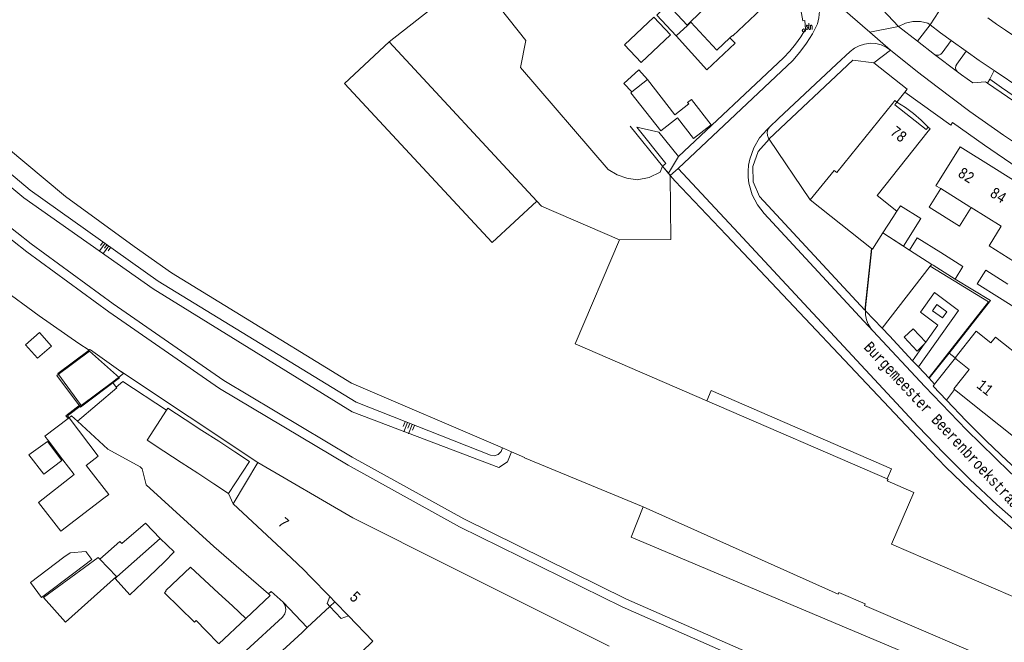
# Model space of a CAD drawing. Header units: metres. Extents: x 196790 to 198335, y 354523 to 356036.
# Tile 54 of 108: x 197499 to 197660, y 355113 to 355215. Entities that reach past the tile are written whole.
import ezdxf

# ---------------------------------------------------------------- set-up
doc = ezdxf.new("R2010")
doc.units = ezdxf.units.M
doc.linetypes.add('DGN Style 2', pattern=[186.027128, 111.616277, -74.410851])
for name, color, linetype, lineweight in [('afdak', 252, 'DGN Style 2', 18), ('bij- of bedrijfsgebouw', 252, 'Continuous', 18), ('carport', 252, 'Continuous', 18), ('gasstation', 252, 'Continuous', 18), ('hoofdgebouw', 252, 'Continuous', 18), ('huisnummer BAG', 252, 'Continuous', 18), ('kant asfaltverharding', 252, 'Continuous', 18), ('kant klinkerverharding', 252, 'Continuous', 18), ('kant muur (extern)', 252, 'Continuous', 18), ('kant tegelverharding', 252, 'Continuous', 18), ('raster', 252, 'Continuous', 18), ('spoorrail', 252, 'Continuous', 18), ('straatnaam', 252, 'Continuous', 18), ('straatnaambord', 252, 'Continuous', 18), ('T22_brandgang', 252, 'DGN Style 2', 18), ('taludlijn', 252, 'Continuous', 18), ('taludsymbool', 252, 'Continuous', 18), ('toekomstig bijgebouw', 252, 'Continuous', 18), ('tuinhuis', 252, 'DGN Style 2', 18), ('vlakafsluiter', 252, 'Continuous', 18), ('vlakafsluiter grijs', 252, 'DGN Style 2', 18), ('vlakafsluiter groen', 252, 'DGN Style 2', 18)]:
    doc.layers.add(name, color=color, linetype=linetype, lineweight=lineweight)
doc.styles.add('Style-Courier New', font='cour.ttf')
doc.styles.add('Style-simplex', font='simplex.shx')

# ---------------------------------------------------------------- blocks, each defined once
blk = doc.blocks.new('TA')
at = {"layer": 'taludsymbool', "linetype": 'Continuous', "lineweight": 0}
for p, q in [((-0.5, 0), (-0.5, -0.5)), ((-0.25, 0), (-0.25, -1)), ((0, 0), (0, -0.5)), ((0.25, 0), (0.25, -1)), ((0.5, 0), (0.5, -0.5))]:
    blk.add_line(p, q, dxfattribs=at)
blk = doc.blocks.new('S435')
at = {"layer": 'straatnaambord', "color": 7, "linetype": 'Continuous', "lineweight": 0}
blk.add_circle((0, 0), 0.263, dxfattribs=at)
blk.add_circle((0, 0), 0.263, dxfattribs=at)
at = {"layer": 'straatnaambord', "color": 7, "linetype": 'Continuous', "lineweight": 0, "style": 'Style-simplex', "width": 0.428569}
blk.add_text('stn', height=1.05, dxfattribs=at).set_placement((0.32, 0.18))

msp = doc.modelspace()

# ---------------------------------------------------------------- linework, layer by layer
at = {"layer": 'afdak'}
msp.add_line((197583.457, 355185.222), (197559.235, 355211.366), dxfattribs=at)
at = {"layer": 'afdak', "flags": 128}
for points in [[(197606.39, 355212.359), (197611.393, 355206.783), (197616.051, 355211.157), (197615.209, 355212.054)], [(197599.069, 355203.161), (197597.787, 355204.57), (197600.245, 355206.807), (197601.649, 355205.187)], [(197647.786, 355197.394), (197646.61, 355198.542), (197645.356, 355199.61), (197644.032, 355200.59), (197642.648, 355201.475)], [(197654.816, 355184.178), (197652.909, 355181.113), (197647.925, 355184.215), (197649.833, 355187.28)], [(197640.327, 355180.002), (197643.702, 355177.855), (197646.573, 355182.369), (197643.248, 355184.484), (197642.634, 355183.571)], [(197611.394, 355152.427), (197612.12, 355154.107), (197641.747, 355141.289), (197641.02, 355139.61)], [(197507.594, 355124.283), (197510.332, 355126.379), (197509.353, 355127.694), (197506.8, 355127.486), (197505.753, 355126.733)], [(197507.594, 355124.283), (197502.109, 355120.161), (197500.268, 355122.611), (197505.753, 355126.733)], [(197549.452, 355120.277), (197549.022, 355119.139), (197549.479, 355118.655)], [(197549.479, 355118.655), (197551.308, 355116.713), (197552.504, 355117.126)]]:
    msp.add_lwpolyline(points, dxfattribs=at)
at = {"layer": 'bij- of bedrijfsgebouw'}
for p, q in [((197606.39, 355212.359), (197608.212, 355214.071)), ((197608.17, 355214.116), (197608.212, 355214.071)), ((197601.649, 355205.187), (197599.069, 355203.161)), ((197606.153, 355199.411), (197601.649, 355205.187)), ((197599.069, 355203.161), (197598.9, 355203.029)), ((197645.994, 355179.206), (197644.702, 355177.152)), ((197645.994, 355179.206), (197649.869, 355176.768)), ((197644.702, 355177.152), (197648.363, 355174.848)), ((197649.869, 355176.768), (197653.49, 355174.49)), ((197648.576, 355174.714), (197648.363, 355174.848)), ((197652.197, 355172.435), (197648.576, 355174.714)), ((197652.197, 355172.435), (197653.49, 355174.49)), ((197660.894, 355171.581), (197657.226, 355173.871)), ((197508.605, 355151.67), (197513.727, 355155.522)), ((197508.48, 355151.839), (197508.605, 355151.67)), ((197506.445, 355149.528), (197506.61, 355149.653)), ((197506.617, 355149.644), (197506.61, 355149.653)), ((197528.431, 355147.577), (197525.666, 355149.37)), ((197531.2, 355145.782), (197528.431, 355147.577)), ((197503.231, 355145.864), (197505.592, 355142.762)), ((197533.826, 355144.079), (197531.2, 355145.782)), ((197522.19, 355144.158), (197525.019, 355142.316)), ((197507.458, 355140.309), (197505.592, 355142.762)), ((197525.019, 355142.316), (197527.767, 355140.527)), ((197527.767, 355140.527), (197530.409, 355138.807)), ((197530.409, 355138.807), (197532.838, 355137.226)), ((197521.589, 355129.845), (197514.451, 355123.509)), ((197523.893, 355127.611), (197521.589, 355129.845)), ((197522.312, 355125.98), (197523.893, 355127.611)), ((197511.68, 355126.412), (197514.395, 355123.568)), ((197519.739, 355123.546), (197522.312, 355125.98)), ((197526.581, 355125.112), (197531.177, 355120.845)), ((197514.395, 355123.568), (197506.05, 355116.068)), ((197522.286, 355120.924), (197522.595, 355121.238)), ((197533.445, 355118.745), (197531.177, 355120.845)), ((197506.05, 355116.068), (197502.421, 355120.138)), ((197535.676, 355116.679), (197533.445, 355118.745)), ((197527.507, 355116.374), (197529.162, 355114.648)), ((197531.223, 355112.499), (197535.676, 355116.679)), ((197529.162, 355114.648), (197531.161, 355112.563))]:
    msp.add_line(p, q, dxfattribs=at)
at = {"layer": 'bij- of bedrijfsgebouw', "flags": 128}
for points in [[(197606.39, 355212.359), (197603.173, 355215.786), (197604.995, 355217.497), (197608.17, 355214.116)], [(197605.455, 355212.537), (197602.717, 355215.453), (197597.862, 355210.894), (197600.6, 355207.978), (197605.455, 355212.537)], [(197598.9, 355203.029), (197603.83, 355196.75), (197606.565, 355198.883)], [(197606.565, 355198.883), (197609.209, 355195.492), (197612.111, 355197.755), (197608.87, 355201.911), (197608.247, 355201.425), (197608.432, 355201.189), (197606.153, 355199.411)], [(197659.491, 355169.352), (197655.831, 355171.636), (197657.226, 355173.871)], [(197664.904, 355169.077), (197663.503, 355166.848), (197659.491, 355169.352)], [(197509.894, 355160.73), (197504.747, 355156.912), (197508.48, 355151.839)], [(197513.727, 355155.522), (197515.586, 355156.92), (197515.526, 355156.995), (197510.125, 355160.787), (197510.054, 355160.848), (197509.894, 355160.73)], [(197522.642, 355150.893), (197519.437, 355145.95), (197522.19, 355144.158)], [(197525.666, 355149.37), (197522.842, 355151.201), (197522.642, 355150.893)], [(197503.231, 355145.864), (197502.633, 355146.65), (197506.445, 355149.528)], [(197509.489, 355141.747), (197509.437, 355141.815), (197511.411, 355143.329), (197506.617, 355149.644)], [(197532.838, 355137.226), (197536.269, 355142.495), (197533.826, 355144.079)], [(197512.342, 355136.444), (197505.248, 355131.054), (197501.596, 355135.745), (197507.458, 355140.309)], [(197512.342, 355136.444), (197513.132, 355137.058), (197509.489, 355141.747)], [(197502.421, 355120.138), (197511.402, 355126.703), (197511.68, 355126.412)], [(197522.595, 355121.238), (197522.537, 355121.295), (197526.581, 355125.112)], [(197514.451, 355123.509), (197514.175, 355123.264), (197516.613, 355120.588), (197519.739, 355123.546)], [(197522.286, 355120.924), (197527.199, 355116.061), (197527.507, 355116.374)]]:
    msp.add_lwpolyline(points, dxfattribs=at)
at = {"layer": 'carport'}
msp.add_line((197514.395, 355123.568), (197514.451, 355123.509), dxfattribs=at)
at = {"layer": 'carport', "flags": 128}
msp.add_lwpolyline([(197511.68, 355126.412), (197514.95, 355129.341), (197515.3, 355128.979), (197519.189, 355132.332), (197521.589, 355129.845)], dxfattribs=at)
at = {"layer": 'gasstation', "flags": 128}
msp.add_lwpolyline([(197650.848, 355167.064), (197649.223, 355168.237), (197648.484, 355167.231), (197650.115, 355166.051), (197650.848, 355167.064)], dxfattribs=at)
at = {"layer": 'hoofdgebouw'}
for p, q in [((197559.235, 355211.366), (197568.896, 355219.081)), ((197608.732, 355214.657), (197611.282, 355217.113)), ((197608.781, 355214.605), (197608.732, 355214.657)), ((197642.648, 355201.475), (197642.319, 355201.06)), ((197647.456, 355196.979), (197642.319, 355201.06)), ((197642.639, 355201.482), (197642.648, 355201.475)), ((197647.786, 355197.394), (197647.456, 355196.979)), ((197639.405, 355186.136), (197647.801, 355196.705)), ((197658.555, 355190.673), (197663.692, 355187.474)), ((197654.612, 355184.305), (197649.833, 355187.28)), ((197639.405, 355186.136), (197642.634, 355183.571)), ((197628.405, 355185.434), (197638.474, 355177.453)), ((197654.816, 355184.178), (197654.612, 355184.305)), ((197659.768, 355181.094), (197654.816, 355184.178)), ((197640.327, 355180.002), (197641.957, 355182.565)), ((197642.634, 355183.571), (197641.957, 355182.565)), ((197638.474, 355177.453), (197638.509, 355177.425)), ((197652.205, 355159.499), (197652.243, 355159.468)), ((197652.124, 355154.289), (197656.987, 355150.404)), ((197641.02, 355139.61), (197611.394, 355152.427)), ((197656.987, 355150.404), (197661.798, 355146.559)), ((197577.821, 355144.69), (197579.319, 355144.045)), ((197579.319, 355144.045), (197581.447, 355143.129)), ((197537.626, 355142.296), (197533.555, 355135.535)), ((197553.225, 355133.218), (197537.626, 355142.296)), ((197533.555, 355135.535), (197543.088, 355126.634)), ((197600.932, 355135.026), (197600.946, 355135.02)), ((197569.283, 355125.184), (197553.225, 355133.218)), ((197543.088, 355126.634), (197545.242, 355124.622)), ((197546.226, 355123.607), (197545.242, 355124.622)), ((197595.34, 355112.146), (197569.283, 355125.184)), ((197549.452, 355120.277), (197546.226, 355123.607)), ((197550.296, 355119.405), (197549.452, 355120.277)), ((197552.504, 355117.126), (197550.296, 355119.405)), ((197556.544, 355112.955), (197552.504, 355117.126))]:
    msp.add_line(p, q, dxfattribs=at)
at = {"layer": 'hoofdgebouw', "flags": 128}
for points in [[(197616.836, 355222.367), (197621.277, 355217.615), (197615.693, 355212.371), (197615.625, 355212.444), (197615.209, 355212.054)], [(197615.209, 355212.054), (197613.066, 355210.041), (197608.781, 355214.605)], [(197583.457, 355185.222), (197576.121, 355178.426), (197551.899, 355204.57), (197559.235, 355211.366)], [(197533.912, 355167.07), (197523.473, 355173.464), (197517.304, 355177.8), (197506.055, 355185.965), (197483.223, 355204.991)], [(197641.974, 355201.334), (197642.304, 355201.749), (197642.639, 355201.482)], [(197628.405, 355185.434), (197632.31, 355190.248), (197632.754, 355189.907), (197641.974, 355201.334)], [(197647.801, 355196.705), (197648.131, 355197.12), (197647.786, 355197.394)], [(197649.833, 355187.28), (197649.052, 355187.766), (197653.011, 355194.124), (197658.555, 355190.673)], [(197597.064, 355178.89), (197584.241, 355184.375), (197583.457, 355185.222)], [(197659.768, 355181.094), (197657.793, 355177.872), (197663.016, 355174.62), (197665.014, 355177.828)], [(197638.509, 355177.425), (197638.628, 355177.331), (197640.327, 355180.002)], [(197611.394, 355152.427), (197589.789, 355161.774), (197597.064, 355178.89)], [(197533.912, 355167.07), (197553.032, 355155.359), (197577.821, 355144.69)], [(197658.065, 355161.959), (197655.689, 355163.858), (197652.205, 355159.499)], [(197661.67, 355156.249), (197663.806, 355158.923), (197658.831, 355162.898), (197658.065, 355161.959)], [(197652.243, 355159.468), (197652.361, 355159.374), (197652.318, 355159.319), (197654.52, 355157.559)], [(197654.52, 355157.559), (197651.992, 355154.395), (197652.124, 355154.289)], [(197600.932, 355135.026), (197581.432, 355143.075), (197581.447, 355143.129)], [(197600.946, 355135.02), (197632.985, 355120.695), (197633.108, 355120.98), (197637.443, 355119.113), (197637.324, 355118.837), (197662.554, 355107.973), (197666.892, 355118.045), (197641.761, 355128.867), (197645.446, 355137.374), (197641.055, 355139.268), (197641.186, 355139.538), (197641.02, 355139.61)], [(197556.544, 355112.955), (197550.963, 355107.533), (197560.347, 355097.755), (197558.543, 355096.05), (197558.52, 355094.278), (197559.383, 355094.268)]]:
    msp.add_lwpolyline(points, dxfattribs=at)
at = {"layer": 'kant asfaltverharding'}
for p, q in [((197646.016, 355211.503), (197642.924, 355213.927)), ((197648.838, 355209.292), (197646.016, 355211.503)), ((197651.578, 355211.613), (197654.026, 355209.854)), ((197652.598, 355206.476), (197648.838, 355209.292)), ((197615.827, 355180.765), (197606.671, 355190.602)), ((197606.23, 355188.528), (197605.381, 355189.461)), ((197513.727, 355155.522), (197514.367, 355154.681)), ((197541.819, 355119.376), (197545.743, 355115.225)), ((197549.479, 355118.655), (197550.296, 355119.405)), ((197545.743, 355115.225), (197549.479, 355118.655))]:
    msp.add_line(p, q, dxfattribs=at)
at = {"layer": 'kant asfaltverharding', "flags": 128}
for points in [[(197606.671, 355190.602), (197625.52, 355208.328), (197626.712, 355209.701), (197627.793, 355211.17), (197628.752, 355212.722), (197629.578, 355214.342), (197629.817, 355215.358), (197629.917, 355216.429), (197629.866, 355217.525), (197629.657, 355218.614), (197629.295, 355219.662), (197628.792, 355220.637), (197628.17, 355221.514), (197627.456, 355222.276)], [(197642.924, 355213.927), (197644.034, 355214.452), (197645.261, 355214.73), (197646.519, 355214.732), (197647.718, 355214.466), (197648.097, 355214.182)], [(197666.678, 355209.141), (197665.114, 355210.166), (197663.558, 355211.201), (197662.008, 355212.247), (197660.465, 355213.303), (197659.021, 355214.305), (197657.581, 355215.317)], [(197651.578, 355211.613), (197649.826, 355212.887), (197648.097, 355214.182)], [(197621.724, 355197.401), (197623.198, 355198.794), (197632.724, 355207.721), (197634.984, 355209.813), (197635.65, 355210.333), (197636.433, 355210.751), (197637.306, 355211.032), (197638.231, 355211.15), (197639.162, 355211.095), (197640.052, 355210.875), (197640.862, 355210.512), (197641.562, 355210.038)], [(197641.562, 355210.038), (197646.002, 355206.459), (197649.231, 355203.981), (197654.636, 355199.963), (197660.143, 355196.084), (197665.748, 355192.347)], [(197654.026, 355209.854), (197656.155, 355208.347), (197658.644, 355206.664)], [(197658.644, 355206.664), (197663.153, 355203.615), (197670.296, 355199.106), (197675.439, 355196.055), (197680.645, 355193.112), (197685.913, 355190.279), (197691.237, 355187.557)], [(197657.511, 355204.626), (197657.195, 355204.843), (197655.14, 355204.633), (197653.25, 355205.955), (197652.598, 355206.476)], [(197792.025, 355154.137), (197788.713, 355154.449), (197785.333, 355154.857), (197780.361, 355155.479), (197775.4, 355156.204), (197770.452, 355157.032), (197765.522, 355157.964), (197760.613, 355158.998), (197755.727, 355160.133), (197750.867, 355161.37), (197746.038, 355162.706), (197736.581, 355165.426), (197727.215, 355168.46), (197717.955, 355171.804), (197708.816, 355175.453), (197699.682, 355179.643), (197690.702, 355184.171), (197681.896, 355189.027), (197673.281, 355194.201), (197665.143, 355199.378), (197657.511, 355204.626)], [(197638.725, 355163.868), (197637.229, 355165.538), (197620.805, 355183.187), (197619.717, 355184.594), (197618.862, 355186.273), (197618.332, 355188.162), (197618.211, 355189.154), (197618.191, 355190.16), (197618.275, 355191.161), (197618.46, 355192.144), (197619.11, 355193.995), (197620.071, 355195.616), (197621.247, 355196.95), (197621.724, 355197.401)], [(197615.827, 355180.765), (197646.134, 355148.205), (197650.324, 355143.826), (197654.635, 355139.563), (197659.062, 355135.42), (197663.6, 355131.402)], [(197638.725, 355163.868), (197647.249, 355154.77), (197654.064, 355147.647), (197661.127, 355140.771), (197664.328, 355137.89), (197667.64, 355135.124), (197671.056, 355132.478), (197674.569, 355129.958), (197678.174, 355127.569), (197681.862, 355125.317), (197685.62, 355123.208)], [(197522.642, 355150.893), (197515.475, 355155.629), (197514.367, 355154.681)], [(197514.367, 355154.681), (197514.44, 355154.586), (197508, 355149.095)], [(197508, 355149.095), (197512.976, 355144.512), (197518.274, 355141.604)], [(197518.274, 355141.604), (197518.653, 355141.277), (197519.296, 355138.657), (197530.375, 355128.484), (197539.37, 355120.715)], [(197539.37, 355120.715), (197539.812, 355121.12), (197541.819, 355119.376)]]:
    msp.add_lwpolyline(points, dxfattribs=at)
at = {"layer": 'kant klinkerverharding'}
for p, q in [((197621.636, 355195.44), (197621.653, 355195.414)), ((197621.653, 355195.414), (197628.405, 355185.434)), ((197606.671, 355190.602), (197605.381, 355189.461)), ((197605.381, 355189.461), (197605.381, 355189.43)), ((197605.381, 355189.43), (197605.472, 355178.92)), ((197605.472, 355178.92), (197597.064, 355178.89)), ((197650.779, 355152.544), (197652.124, 355154.289))]:
    msp.add_line(p, q, dxfattribs=at)
at = {"layer": 'kant klinkerverharding', "flags": 128}
for points in [[(197621.724, 355197.401), (197621.448, 355197.003), (197621.313, 355196.507), (197621.358, 355195.995), (197621.559, 355195.555), (197621.636, 355195.44)], [(197638.509, 355177.425), (197637.48, 355167.688), (197637.453, 355167.327), (197637.458, 355167.211)], [(197637.458, 355167.211), (197637.488, 355166.54), (197637.653, 355165.76), (197637.943, 355165.016), (197638.345, 355164.339), (197638.725, 355163.868)], [(197647.146, 355161.741), (197645.964, 355160.585), (197643.826, 355162.883), (197645.316, 355164.257), (197647.379, 355162.06)], [(197508, 355149.095), (197507.009, 355149.971), (197506.617, 355149.644)], [(197535.431, 355109.445), (197535.715, 355111.428), (197541.689, 355116.931), (197542.076, 355117.45), (197542.251, 355118.127), (197542.148, 355118.819), (197541.819, 355119.376)], [(197545.743, 355115.225), (197544.892, 355114.388), (197539.689, 355109.6), (197539.557, 355108.658)]]:
    msp.add_lwpolyline(points, dxfattribs=at)
at = {"layer": 'kant muur (extern)'}
for p, q in [((197608.732, 355214.657), (197608.17, 355214.116)), ((197608.212, 355214.071), (197608.781, 355214.605))]:
    msp.add_line(p, q, dxfattribs=at)
at = {"layer": 'kant muur (extern)', "flags": 128}
for points in [[(197506.445, 355149.528), (197506.073, 355149.98), (197508.48, 355151.839)], [(197506.61, 355149.653), (197506.373, 355149.946), (197508.605, 355151.67)]]:
    msp.add_lwpolyline(points, dxfattribs=at)
at = {"layer": 'kant tegelverharding'}
for p, q in [((197646.016, 355211.503), (197648.097, 355214.182)), ((197657.511, 355204.626), (197657.93, 355205.24)), ((197643.928, 355203.118), (197642.639, 355201.482)), ((197603.515, 355196.567), (197606.776, 355192.548)), ((197604.147, 355190.976), (197604.141, 355190.96)), ((197605.094, 355189.813), (197604.147, 355190.976)), ((197605.381, 355189.461), (197605.094, 355189.813)), ((197644.702, 355177.152), (197640.327, 355180.002)), ((197640.217, 355164.359), (197648.121, 355174.564)), ((197648.363, 355174.848), (197648.121, 355174.564)), ((197647.146, 355161.741), (197645.21, 355159.023)), ((197647.146, 355161.741), (197647.379, 355162.06)), ((197647.927, 355156.138), (197651.204, 355160.286)), ((197652.243, 355159.468), (197648.844, 355155.172)), ((197646.163, 355157.997), (197647.927, 355156.138))]:
    msp.add_line(p, q, dxfattribs=at)
at = {"layer": 'kant tegelverharding', "flags": 128}
for points in [[(197604.141, 355190.96), (197603.738, 355190.007), (197601.929, 355189.09), (197599.935, 355188.717), (197598.263, 355188.996), (197596.662, 355189.552), (197595.218, 355190.44), (197580.778, 355207.184), (197581.642, 355211.627), (197573.04, 355222.538)], [(197606.776, 355192.548), (197623.992, 355208.778), (197625.026, 355209.841), (197625.981, 355210.981), (197626.85, 355212.189), (197627.625, 355213.453), (197627.514, 355214.872), (197627.199, 355214.852), (197626.872, 355216.62), (197626.396, 355218.355), (197625.492, 355219.721), (197625.15, 355220.093)], [(197651.578, 355211.613), (197650.098, 355209.582), (197649.854, 355209.346), (197649.522, 355209.201), (197649.16, 355209.186), (197648.838, 355209.292)], [(197654.026, 355209.854), (197652.472, 355207.731), (197652.326, 355207.433), (197652.295, 355207.079), (197652.396, 355206.739), (197652.598, 355206.476)], [(197621.636, 355195.44), (197635.402, 355208.386), (197638.871, 355207.934)], [(197638.871, 355207.934), (197644.319, 355203.614), (197643.928, 355203.118)], [(197657.93, 355205.24), (197659.839, 355203.902), (197663.13, 355201.634), (197666.462, 355199.388), (197668.139, 355198.298), (197669.818, 355197.225), (197674.914, 355194.071), (197676.624, 355193.032), (197680.081, 355190.979), (197683.54, 355188.974), (197687.024, 355187.014), (197690.075, 355185.357)], [(197604.147, 355190.976), (197604.68, 355191.425), (197599.89, 355197.396)], [(197689.351, 355175.108), (197684.628, 355177.56), (197678.956, 355180.67), (197673.357, 355183.908), (197667.836, 355187.276), (197662.395, 355190.777), (197657.04, 355194.407), (197651.774, 355198.162), (197651.489, 355197.707)], [(197651.204, 355160.286), (197658.005, 355168.896), (197652.197, 355172.435)], [(197647.379, 355162.06), (197649.35, 355164.879), (197646.502, 355166.968), (197648.826, 355170.24), (197652.782, 355167.277), (197646.163, 355157.997)], [(197645.21, 355159.023), (197641.407, 355163.129), (197640.217, 355164.359)], [(197648.844, 355155.172), (197648.587, 355154.848), (197650.779, 355152.544)], [(197650.779, 355152.544), (197654.034, 355149.143), (197657.364, 355145.814), (197660.767, 355142.558), (197664.239, 355139.379), (197664.326, 355139.482), (197667.998, 355136.391), (197671.515, 355133.702), (197675.126, 355131.128), (197678.827, 355128.676), (197682.269, 355126.558)]]:
    msp.add_lwpolyline(points, dxfattribs=at)
at = {"layer": 'raster'}
for p, q in [((197604.141, 355190.96), (197598.812, 355197.533)), ((197605.381, 355189.43), (197604.141, 355190.96)), ((197605.406, 355189.4), (197605.381, 355189.43)), ((197613.471, 355180.861), (197614.614, 355179.65)), ((197537.626, 355142.296), (197515.07, 355157.315))]:
    msp.add_line(p, q, dxfattribs=at)
at = {"layer": 'raster', "flags": 128}
for points in [[(197509.894, 355160.73), (197508.22, 355161.834), (197501.686, 355166.378), (197495.263, 355171.085), (197488.956, 355175.95), (197482.771, 355180.969), (197476.714, 355186.138), (197470.789, 355191.452), (197465.003, 355196.905)], [(197638.474, 355177.453), (197637.391, 355167.335), (197620.046, 355185.967), (197619.035, 355188.386), (197618.97, 355190.918), (197619.83, 355193.405), (197621.653, 355195.414)], [(197614.614, 355179.65), (197646.907, 355145.467), (197650.701, 355141.558), (197654.597, 355137.75), (197658.593, 355134.045), (197662.683, 355130.448)], [(197648.121, 355174.564), (197657.696, 355168.717), (197647.925, 355156.266)], [(197681.798, 355095.253), (197679.094, 355096.274), (197598.998, 355130.068), (197600.946, 355135.02)]]:
    msp.add_lwpolyline(points, dxfattribs=at)
at = {"layer": 'spoorrail', "flags": 128}
for points in [[(197777.437, 355040.667), (197762.871, 355047.325), (197747.088, 355054.213), (197704.386, 355072.376), (197673.294, 355085.619), (197627.069, 355105.593), (197597.512, 355118.581), (197570.789, 355131.726), (197552.448, 355141.88), (197531.353, 355154.475), (197513.131, 355167.03), (197499.67, 355176.908), (197487.824, 355186.236), (197464.603, 355206.347), (197448.007, 355222.065), (197444.278, 355226.095)], [(197778.144, 355041.973), (197763.578, 355048.631), (197747.795, 355055.519), (197705.093, 355073.682), (197674.001, 355086.925), (197627.776, 355106.899), (197598.219, 355119.887), (197571.496, 355133.032), (197553.155, 355143.186), (197532.06, 355155.781), (197513.838, 355168.336), (197500.377, 355178.214), (197488.531, 355187.542), (197465.31, 355207.653), (197448.742, 355223.413), (197445.343, 355227.144)]]:
    msp.add_lwpolyline(points, dxfattribs=at)
at = {"layer": 'T22_brandgang'}
msp.add_line((197652.205, 355159.499), (197651.204, 355160.286), dxfattribs=at)
at = {"layer": 'taludlijn', "flags": 128}
for points in [[(197450.299, 355237.73), (197450.686, 355234.457), (197466.519, 355215.394), (197500.221, 355187.039), (197521.282, 355172.1), (197553.763, 355152.233), (197575.849, 355143.526), (197576.46, 355143.427), (197577.119, 355143.626), (197577.613, 355144.107), (197577.821, 355144.69)], [(197579.319, 355144.045), (197578.669, 355142.409), (197577.245, 355141.48), (197553.145, 355150.636), (197520.41, 355170.826), (197499.159, 355185.768), (197467.4, 355212.206), (197447.847, 355231.171), (197445.607, 355232.447)]]:
    msp.add_lwpolyline(points, dxfattribs=at)
at = {"layer": 'toekomstig bijgebouw', "flags": 128}
msp.add_lwpolyline([(197508.52, 355151.382), (197504.6, 355156.567), (197509.945, 355160.608), (197514.902, 355156.207), (197508.52, 355151.382)], dxfattribs=at)
at = {"layer": 'tuinhuis'}
for p, q in [((197499.468, 355161.644), (197501.768, 355163.654)), ((197501.768, 355163.654), (197503.705, 355161.436)), ((197501.406, 355159.427), (197499.468, 355161.644)), ((197503.705, 355161.436), (197501.406, 355159.427)), ((197505.443, 355142.65), (197503.077, 355145.753))]:
    msp.add_line(p, q, dxfattribs=at)
at = {"layer": 'tuinhuis', "flags": 128}
msp.add_lwpolyline([(197505.443, 355142.65), (197502.482, 355140.416), (197500.015, 355143.557), (197503.077, 355145.753)], dxfattribs=at)
at = {"layer": 'vlakafsluiter'}
msp.add_line((197603.515, 355196.567), (197599.89, 355197.396), dxfattribs=at)
at = {"layer": 'vlakafsluiter grijs'}
for p, q in [((197631.489, 355226.099), (197642.924, 355213.927)), ((197627.456, 355222.276), (197638.186, 355212.967)), ((197651.654, 355219.638), (197648.097, 355214.182)), ((197642.924, 355213.927), (197638.186, 355212.967)), ((197638.186, 355212.967), (197641.562, 355210.038)), ((197641.562, 355210.038), (197638.871, 355207.934)), ((197651.489, 355197.707), (197643.928, 355203.118)), ((197606.776, 355192.548), (197605.094, 355189.813)), ((197606.23, 355188.528), (197613.471, 355180.861)), ((197637.458, 355167.211), (197640.217, 355164.359)), ((197645.21, 355159.023), (197646.163, 355157.997)), ((197648.844, 355155.172), (197647.927, 355156.138)), ((197532.838, 355137.226), (197533.555, 355135.535))]:
    msp.add_line(p, q, dxfattribs=at)
at = {"layer": 'vlakafsluiter groen'}
msp.add_line((197657.93, 355205.24), (197658.644, 355206.664), dxfattribs=at)
at = {"layer": 'vlakafsluiter groen', "flags": 128}
msp.add_lwpolyline([(197539.37, 355120.715), (197539.685, 355120.443), (197535.676, 355116.679)], dxfattribs=at)

# ---------------------------------------------------------------- block references
at = {"layer": 'straatnaambord'}
msp.add_blockref('S435', (197627.354, 355213.249), dxfattribs=at)
at = {"layer": 'taludsymbool'}
for p, xscale, yscale, zscale, rotation in [((197512.849, 355178.124), 1.501927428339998, 1.501927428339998, 1.501927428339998, 324.6485771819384), ((197562.601, 355148.698), 1.645469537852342, 1.645469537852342, 1.645469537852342, 338.5024925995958)]:
    msp.add_blockref('TA', p, dxfattribs=dict(at, xscale=xscale, yscale=yscale, zscale=zscale, rotation=rotation))

# ---------------------------------------------------------------- texts
at = {"layer": 'huisnummer BAG', "style": 'Style-Courier New', "width": 0.694444}
for s, rotation, p in [('78', 321.53705, (197641.394, 355196.311)), ('82', 328.12218, (197652.503, 355189.38)), ('84', 328.12218, (197657.769, 355186.103)), ('11', 321.376, (197655.597, 355154.722)), ('7', 316.94423, (197540.796, 355132.195)), ('5', 316.94423, (197552.56, 355120.016))]:
    msp.add_text(s, height=1.8, rotation=rotation, dxfattribs=at).set_placement(p)
at = {"layer": 'straatnaam', "style": 'Style-Courier New', "width": 0.694444}
msp.add_text('Burgemeester Beerenbroekstraat', height=1.8, rotation=312.9329, dxfattribs=at).set_placement((197637.076, 355161.137))

doc.saveas('drawing.dxf')
